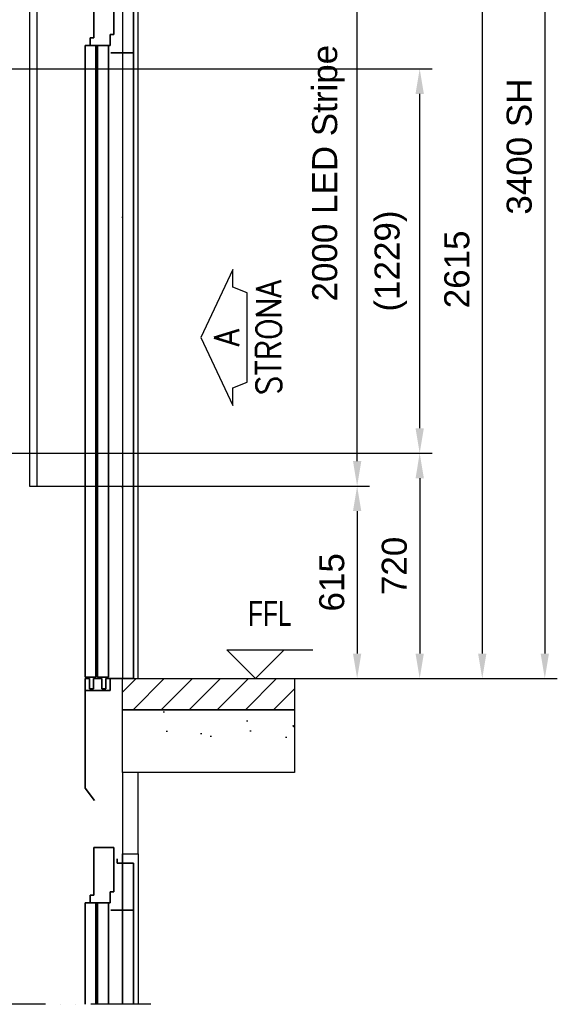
# Model space of a CAD drawing. Header units: millimetres. Extents: x 0 to 16800, y 0 to 11880.
# Tile 12 of 30: x 4346 to 6065, y 6023 to 9169. Entities that reach past the tile are written whole.
import ezdxf
from ezdxf.enums import TextEntityAlignment as Align

# ---------------------------------------------------------------- set-up
doc = ezdxf.new("R2010")
doc.units = ezdxf.units.MM
doc.header["$LTSCALE"] = 16
doc.header["$PDSIZE"] = -3
doc.linetypes.add('ACAD_ISO10W100', pattern=[18, 12, -3, 0, -3])
doc.linetypes.add('ACAD_ISO12W100', pattern=[21, 12, -3, 0, -3, 0, -3])
doc.layers.add('Centerline', color=1, linetype='ACAD_ISO10W100', lineweight=25)
doc.layers.add('Doors', color=2, linetype='Continuous', lineweight=35)
for name, color, linetype in [('CONT_25', 1, 'Continuous'), ('CONT_35', 2, 'Continuous'), ('CONT_70', 4, 'Continuous'), ('DASHDD_25', 1, 'ACAD_ISO12W100'), ('DIM_35', 7, 'Continuous'), ('HATCH_35', 2, 'Continuous'), ('ShaftEq', 1, 'Continuous'), ('TEXT_35', 2, 'Continuous')]:
    doc.layers.add(name, color=color, linetype=linetype)
doc.styles.add('Arial', font='arial.ttf')
doc.styles.add('ROMANS', font='romans.shx', dxfattribs={"width": 0.9})
doc.styles.add('Text0.7_Arial', font='arial.ttf', dxfattribs={"width": 0.7})
doc.dimstyles.new('KONE_mm', dxfattribs={"dimscale": 40, "dimtxt": 2, "dimasz": 2, "dimexe": 1, "dimexo": 0, "dimgap": 1, "dimtad": 1, "dimdec": 0, "dimrnd": 0.01, "dimzin": 0, "dimdsep": 46, "dimtxsty": 'Arial', "dimsah": 1, "dimcen": 0, "dimclrd": 256, "dimclre": 256, "dimclrt": 256, "dimadec": 1, "dimazin": 2, "dimtfac": 1, "dimtdec": 0, "dimtmove": 0, "dimatfit": 3, "dimfxl": 1, "dimtolj": 1, "dimtzin": 0, "dimarcsym": 0})

# ---------------------------------------------------------------- blocks, each defined once
blk = doc.blocks.new('T-0008158422_Section_TopShaft_0')
at = {"layer": 'HATCH_35'}
h = blk.add_hatch(dxfattribs=at)
h.set_pattern_fill('AR-CONC', color=256, scale=2)
h.set_pattern_definition([(50, (-100, 0), (364.37, -31.878), [38.1, -419.1]), (355, (-100, 0), (-70.487, 382.114), [30.48, -335.28]), (100.4514, (-69.64, -2.66), (293.882, 350.236), [32.38, -356.18]), (46.184, (-100, 101.6), (542.16, -84.085), [57.15, -628.65]), (96.636, (-54.8, 94.6), (474.81, 494.85), [48.57, -534.27]), (351.184, (-100, 101.6), (474.81, 494.85), [45.72, -502.92]), (21, (-49.2, 76.2), (303.229, -204.53), [38.1, -419.1]), (326, (-49.2, 76.2), (123.604, 368.376), [30.48, -335.28]), (71.4514, (-23.93, 59.16), (426.833, 163.846), [32.38, -356.18]), (37.5, (-100, 0), (6.1772, 169.11), [0, -331.216, 0, -340.36, 0, -336.55]), (7.5, (-100, 0), (133.639, 200.361), [0, -194.056, 0, -323.596, 0, -128.27]), (327.5, (-213.28, 0), (271.1812, -11.4575), [0, -127, 0, -396.24, 0, -525.78]), (317.5, (-264.08, 0), (296.258, 50.853), [0, -165.1, 0, -263.144, 0, -373.38])])
h.paths.add_polyline_path([(865, 741), (865, 941), (1415, 941), (1415, 741)])
h.paths.add_polyline_path([(915, 4441), (915, 4641), (-1115, 4641), (-1115, 4441)])
h = blk.add_hatch(dxfattribs=at)
h.set_pattern_fill('ANSI31', color=256, scale=20)
h.set_pattern_definition([(45, (-100, 0), (-44.9013, 44.9013), [])])
h.paths.add_polyline_path([(865, 941), (865, 1041), (1415, 1041), (1415, 941)])
at = {"layer": 'CONT_70'}
for points in [[(865, 1041), (865, 1041), (865, 1041), (915, 1041), (915, 3221), (865, 3221), (865, 3221), (865, 3221)], [(865, 941), (865, 1041), (865, 1041), (865, 1041), (1415, 1041), (1415, 941)], [(865, 741), (865, 941), (865, 941), (865, 941), (1415, 941), (1415, 741)], [(865, 481), (865, 481), (865, 481), (915, 481), (915, 741), (865, 741)]]:
    blk.add_lwpolyline(points, close=True, dxfattribs=at)
blk.add_lwpolyline([(865, 0), (865, 481), (865, 481), (865, 481), (915, 481), (915, 0)], dxfattribs=at)
at = {"layer": 'DASHDD_25'}
blk.add_line((955, 0), (-1155, 0), dxfattribs=at)
blk = doc.blocks.new('*U578')
at = {"layer": 'Doors'}
for p, q in [((-91.5, 2048), (-91.5, 2200)), ((-91.5, 2200), (-27.5, 2200)), ((-27.5, 2200), (-27.5, 2058)), ((-104, 2023), (-104, 2048)), ((-104, 2048), (-91.5, 2048)), ((-27.5, 2058), (-40, 2058)), ((-40, 2058), (-40, 2023)), ((-120, 5), (-120, 2023)), ((-40, 2023), (-120, 2023)), ((-85, 5), (-85, 2023)), ((-80, 5), (-80, 2023)), ((-45, 2023), (-71, 2023)), ((-45, 5), (-45, 2023)), ((-85, 5), (-120, 5)), ((-45, 5), (-80, 5))]:
    blk.add_line(p, q, dxfattribs=at)
blk = doc.blocks.new('*U526')
at = {"layer": 'Doors', "ltscale": 0.25}
for p, q in [((-39.8, 0), (-25.8, 0)), ((-39.8, -38), (-39.8, 0)), ((-39.8, 0), (-39.8, -349.9)), ((-25.8, 0), (-25.8, -33)), ((-12.8, -33), (-12.8, 0)), ((-12.8, 0), (13.8, 0)), ((13.8, 0), (13.8, -33)), ((26.8, -33), (26.8, 0)), ((26.8, 0), (39.8, 0)), ((39.8, 0), (39.8, -38)), ((39.8, -38), (-39.8, -38)), ((-25.8, -33), (-12.8, -33)), ((13.8, -33), (26.8, -33)), ((-39.8, -349.9), (-9.8, -389.9))]:
    blk.add_line(p, q, dxfattribs=at)
blk = doc.blocks.new('*U580')
at = {"layer": 'Centerline', "ltscale": 3}
blk.add_line((0, 2195), (0, 0), dxfattribs=at)
at = {"layer": 'Doors', "ltscale": 0.25}
for p, q in [((-17.5, 2164), (-17.5, 2150)), ((35, 2150), (-17.5, 2150)), ((35, 2000), (35, 2150)), ((34.9, 2000), (-37.1, 2000)), ((35, 2000), (35, 0)), ((-40, 0), (35, 0))]:
    blk.add_line(p, q, dxfattribs=at)
blk = doc.blocks.new('*U581')
at = {"layer": 'Doors'}
for p, q in [((-91.5, 2048), (-91.5, 2200)), ((-91.5, 2200), (-27.5, 2200)), ((-27.5, 2200), (-27.5, 2058)), ((-104, 2023), (-104, 2048)), ((-104, 2048), (-91.5, 2048)), ((-27.5, 2058), (-40, 2058)), ((-40, 2058), (-40, 2023)), ((-40, 2023), (-120, 2023)), ((-120, 1699), (-120, 2023)), ((-85, 1699), (-85, 2023)), ((-80, 1699), (-80, 2023)), ((-45, 1699), (-45, 2023))]:
    blk.add_line(p, q, dxfattribs=at)
blk = doc.blocks.new('*U582')
at = {"layer": 'Centerline', "ltscale": 3}
blk.add_line((0, 2195), (0, 1699), dxfattribs=at)
at = {"layer": 'Doors', "ltscale": 0.25}
for p, q in [((-17.5, 2164), (-17.5, 2150)), ((35, 2150), (-17.5, 2150)), ((35, 2000), (35, 2150)), ((34.9, 2000), (-37.1, 2000)), ((35, 2000), (34.9, 1699))]:
    blk.add_line(p, q, dxfattribs=at)
blk = doc.blocks.new('*U584')
at = {"layer": 'ShaftEq', "ltscale": 3}
for p, q in [((-12.5, 0), (-12.5, -2000)), ((12.5, 0), (-12.5, 0)), ((12.5, -2000), (12.5, 0)), ((-12.5, -2000), (12.5, -2000))]:
    blk.add_line(p, q, dxfattribs=at)
blk = doc.blocks.new('SideA_Arrow_A3')
at = {"layer": 'CONT_25'}
blk.add_lwpolyline([(-5.429, -2.552), (-4.022, -2.552), (-3.571, -3.714), (3.571, -3.714), (4.022, -2.552), (5.429, -2.552), (0, 0)], close=True, dxfattribs=at)
at = {"layer": 'CONT_35', "style": 'ROMANS', "width": 0.9}
for tag, p in [('#', (0, -2.071)), ('?', (0, -5.429))]:
    blk.add_attdef(tag, text='', height=2, dxfattribs=at).set_placement(p, align=Align.MIDDLE)
blk = doc.blocks.new('*D729')
at = {"layer": 'Defpoints', "color": 0, "transparency": 16777216}
for p in [(4389.6, 9678.7), (5425, 9678.7), (4389.6, 7678.7)]:
    blk.add_point(p, dxfattribs=at)
at = {"layer": 'DIM_35', "lineweight": -2, "transparency": 16777216}
for p, q in [((4389.6, 9678.7), (5465, 9678.7)), ((5425, 7758.7), (5425, 9598.7)), ((4389.6, 7678.7), (5465, 7678.7))]:
    blk.add_line(p, q, dxfattribs=at)
at = {"layer": 'DIM_35', "transparency": 16777216}
for points in [[(5411.7, 9598.7), (5438.3, 9598.7), (5425, 9678.7)], [(5411.7, 7758.7), (5438.3, 7758.7), (5425, 7678.7)]]:
    blk.add_solid(points, dxfattribs=at)
at = {"layer": 'DIM_35', "transparency": 16777216, "insert": (5333.2, 8678.7), "char_height": 80, "attachment_point": 5, "rotation": 90, "style": 'Arial', "bg_fill": 3, "box_fill_scale": 1.1, "bg_fill_color": 256, "bg_fill_true_color": 13158600, "bg_fill_transparency": 0}
blk.add_mtext('\\A1;2000 LED Stripe', dxfattribs=at)
blk = doc.blocks.new('_DotSmall')
at = {"color": 0, "linetype": 'ByBlock', "const_width": 0.5}
blk.add_lwpolyline([(-0.0625, 0, 1), (0.0625, 0, 1)], format="xyb", close=True, dxfattribs=at)
blk = doc.blocks.new('*D730')
at = {"layer": 'Defpoints', "color": 0, "transparency": 16777216}
for p in [(4389.6, 7678.7), (4725, 7063.7), (5425, 7063.7)]:
    blk.add_point(p, dxfattribs=at)
at = {"layer": 'DIM_35', "lineweight": -2, "transparency": 16777216}
for p, q in [((4389.6, 7678.7), (5465, 7678.7)), ((5425, 7598.7), (5425, 7143.7)), ((4725, 7063.7), (5465, 7063.7))]:
    blk.add_line(p, q, dxfattribs=at)
at = {"layer": 'DIM_35', "transparency": 16777216}
for points in [[(5411.7, 7598.7), (5438.3, 7598.7), (5425, 7678.7)], [(5411.7, 7143.7), (5438.3, 7143.7), (5425, 7063.7)]]:
    blk.add_solid(points, dxfattribs=at)
at = {"layer": 'DIM_35', "transparency": 16777216, "insert": (5344.2, 7371.2), "char_height": 80, "attachment_point": 5, "rotation": 90, "style": 'Arial', "bg_fill": 3, "box_fill_scale": 1.1, "bg_fill_color": 256, "bg_fill_true_color": 13158600, "bg_fill_transparency": 0}
blk.add_mtext('\\A1;615', dxfattribs=at)
blk = doc.blocks.new('*D732')
at = {"layer": 'Defpoints', "color": 0, "transparency": 16777216}
for p in [(4725, 10463.7), (5225, 7063.7), (6025, 7063.7)]:
    blk.add_point(p, dxfattribs=at)
at = {"layer": 'DIM_35', "lineweight": -2, "transparency": 16777216}
for p, q in [((4725, 10463.7), (6065, 10463.7)), ((6025, 10383.7), (6025, 7143.7)), ((5225, 7063.7), (6065, 7063.7))]:
    blk.add_line(p, q, dxfattribs=at)
at = {"layer": 'DIM_35', "transparency": 16777216}
for points in [[(6011.7, 10383.7), (6038.3, 10383.7), (6025, 10463.7)], [(6011.7, 7143.7), (6038.3, 7143.7), (6025, 7063.7)]]:
    blk.add_solid(points, dxfattribs=at)
at = {"layer": 'DIM_35', "transparency": 16777216, "insert": (5943.6, 8763.7), "char_height": 80, "attachment_point": 5, "rotation": 90, "style": 'Arial', "bg_fill": 3, "box_fill_scale": 1.1, "bg_fill_color": 256, "bg_fill_true_color": 13158600, "bg_fill_transparency": 0}
blk.add_mtext('\\A1;3400 SH', dxfattribs=at)
blk = doc.blocks.new('*D733')
at = {"layer": 'Defpoints', "color": 0, "transparency": 16777216}
for p in [(4180.5, 9678.7), (5225, 7063.7), (5825, 7063.7)]:
    blk.add_point(p, dxfattribs=at)
at = {"layer": 'DIM_35', "lineweight": -2, "transparency": 16777216}
for p, q in [((4180.5, 9678.7), (5865, 9678.7)), ((5825, 9598.7), (5825, 7143.7)), ((5225, 7063.7), (5865, 7063.7))]:
    blk.add_line(p, q, dxfattribs=at)
at = {"layer": 'DIM_35', "transparency": 16777216}
for points in [[(5811.7, 9598.7), (5838.3, 9598.7), (5825, 9678.7)], [(5811.7, 7143.7), (5838.3, 7143.7), (5825, 7063.7)]]:
    blk.add_solid(points, dxfattribs=at)
at = {"layer": 'DIM_35', "transparency": 16777216, "insert": (5744.2, 8371.2), "char_height": 80, "attachment_point": 5, "rotation": 90, "style": 'Arial', "bg_fill": 3, "box_fill_scale": 1.1, "bg_fill_color": 256, "bg_fill_true_color": 13158600, "bg_fill_transparency": 0}
blk.add_mtext('\\A1;2615', dxfattribs=at)
blk = doc.blocks.new('*D734')
at = {"layer": 'Defpoints', "color": 0, "transparency": 16777216}
for p in [(4300, 9012.2), (5625, 9012.2), (3758, 7783.7)]:
    blk.add_point(p, dxfattribs=at)
at = {"layer": 'DIM_35', "lineweight": -2, "transparency": 16777216}
for p, q in [((4300, 9012.2), (5665, 9012.2)), ((5625, 7863.7), (5625, 8932.2)), ((3758, 7783.7), (5665, 7783.7))]:
    blk.add_line(p, q, dxfattribs=at)
at = {"layer": 'DIM_35', "transparency": 16777216}
for points in [[(5611.7, 8932.2), (5638.3, 8932.2), (5625, 9012.2)], [(5611.7, 7863.7), (5638.3, 7863.7), (5625, 7783.7)]]:
    blk.add_solid(points, dxfattribs=at)
at = {"layer": 'DIM_35', "transparency": 16777216, "insert": (5532.6, 8398), "char_height": 80, "attachment_point": 5, "rotation": 90, "style": 'Arial', "bg_fill": 3, "box_fill_scale": 1.1, "bg_fill_color": 256, "bg_fill_true_color": 13158600, "bg_fill_transparency": 0}
blk.add_mtext('\\A1;(1229)', dxfattribs=at)
blk = doc.blocks.new('*D735')
at = {"layer": 'Defpoints', "color": 0, "transparency": 16777216}
for p in [(3758, 7783.7), (5225, 7063.7), (5625, 7063.7)]:
    blk.add_point(p, dxfattribs=at)
at = {"layer": 'DIM_35', "lineweight": -2, "transparency": 16777216}
for p, q in [((3758, 7783.7), (5665, 7783.7)), ((5625, 7703.7), (5625, 7143.7)), ((5225, 7063.7), (5665, 7063.7))]:
    blk.add_line(p, q, dxfattribs=at)
at = {"layer": 'DIM_35', "transparency": 16777216}
for points in [[(5611.7, 7703.7), (5638.3, 7703.7), (5625, 7783.7)], [(5611.7, 7143.7), (5638.3, 7143.7), (5625, 7063.7)]]:
    blk.add_solid(points, dxfattribs=at)
at = {"layer": 'DIM_35', "transparency": 16777216, "insert": (5544.2, 7423.7), "char_height": 80, "attachment_point": 5, "rotation": 90, "style": 'Arial', "bg_fill": 3, "box_fill_scale": 1.1, "bg_fill_color": 256, "bg_fill_true_color": 13158600, "bg_fill_transparency": 0}
blk.add_mtext('\\A1;720', dxfattribs=at)

msp = doc.modelspace()

# ---------------------------------------------------------------- linework, layer by layer
at = {"layer": 'TEXT_35', "linetype": 'Continuous', "ltscale": 0.25}
msp.add_line((5008.6, 7155.2), (5282.9, 7155.2), dxfattribs=at)
msp.add_lwpolyline([(5008.6, 7155.2), (5100, 7063.7), (5191.4, 7155.2)], dxfattribs=at)

# ---------------------------------------------------------------- block references
for name, p in [('T-0008158422_Section_TopShaft_0', (3810, 6022.7)), ('*U584', (4389.5, 9678.7)), ('*U578', (4675, 7063.7)), ('*U580', (4675, 7063.7)), ('*U526', (4595, 7063.7)), ('*U581', (4675, 4323.7)), ('*U582', (4675, 4323.7))]:
    msp.add_blockref(name, p)
at = {"xscale": 40, "yscale": 40, "zscale": 40, "rotation": 90}
msp.add_blockref('SideA_Arrow_A3', (4925, 8153.7), dxfattribs=at).add_auto_attribs({'?': 'STRONA', '#': 'A'})

# ---------------------------------------------------------------- texts
at = {"layer": 'TEXT_35', "linetype": 'Continuous', "ltscale": 0.25, "style": 'Text0.7_Arial', "width": 0.7}
msp.add_text('FFL', height=80, dxfattribs=at).set_placement((5145.7, 7272), align=Align.MIDDLE)

# ---------------------------------------------------------------- next in the draw order: dimensions: what is measured, and where the dimension line sits
at = {"layer": 'DIM_35'}
dim = msp.add_linear_dim(base=(5425, 9678.7), p1=(4389.5, 7678.7), p2=(4389.5, 9678.7), angle=90, text='<> LED Stripe', dimstyle='KONE_mm', override={"dimldrblk": 'DotSmall', "dimtfill": 1}, dxfattribs=at)
dim.commit()
dim.dimension.update_dxf_attribs({"geometry": '*D729', "text_midpoint": (5333.2, 8678.7)})

# ---------------------------------------------------------------- next in the draw order: dimensions: what is measured, and where the dimension line sits
dim = msp.add_linear_dim(base=(5425, 7063.7), p1=(4389.5, 7678.7), p2=(4725, 7063.7), angle=90, dimstyle='KONE_mm', override={"dimldrblk": 'DotSmall', "dimtfill": 1}, dxfattribs=at)
dim.commit()
dim.dimension.update_dxf_attribs({"geometry": '*D730', "text_midpoint": (5344.2, 7371.2)})

# ---------------------------------------------------------------- next in the draw order: dimensions: what is measured, and where the dimension line sits
dim = msp.add_linear_dim(base=(6025, 7063.7), p1=(4725, 10463.7), p2=(5225, 7063.7), angle=90, text='<> SH', dimstyle='KONE_mm', override={"dimldrblk": 'DotSmall', "dimtfill": 1}, dxfattribs=at)
dim.commit()
dim.dimension.update_dxf_attribs({"geometry": '*D732', "text_midpoint": (5943.6, 8763.7)})

# ---------------------------------------------------------------- next in the draw order: dimensions: what is measured, and where the dimension line sits
dim = msp.add_linear_dim(base=(5825, 7063.7), p1=(4180.5, 9678.7), p2=(5225, 7063.7), angle=90, dimstyle='KONE_mm', override={"dimldrblk": 'DotSmall', "dimtfill": 1}, dxfattribs=at)
dim.commit()
dim.dimension.update_dxf_attribs({"geometry": '*D733', "text_midpoint": (5744.2, 8371.2)})

# ---------------------------------------------------------------- next in the draw order: dimensions: what is measured, and where the dimension line sits
dim = msp.add_linear_dim(base=(5625, 9012.2366134), p1=(3758, 7783.7366134), p2=(4300, 9012.2366134), angle=90, text='(<>)', dimstyle='KONE_mm', override={"dimldrblk": 'DotSmall', "dimtfill": 1}, dxfattribs=at)
dim.commit()
dim.dimension.update_dxf_attribs({"geometry": '*D734', "text_midpoint": (5532.5579809, 8397.9866134)})

# ---------------------------------------------------------------- next in the draw order: dimensions: what is measured, and where the dimension line sits
dim = msp.add_linear_dim(base=(5625, 7063.7), p1=(3758, 7783.7), p2=(5225, 7063.7), angle=90, dimstyle='KONE_mm', override={"dimldrblk": 'DotSmall', "dimtfill": 1}, dxfattribs=at)
dim.commit()
dim.dimension.update_dxf_attribs({"geometry": '*D735', "text_midpoint": (5544.2, 7423.7)})

doc.saveas('drawing.dxf')
